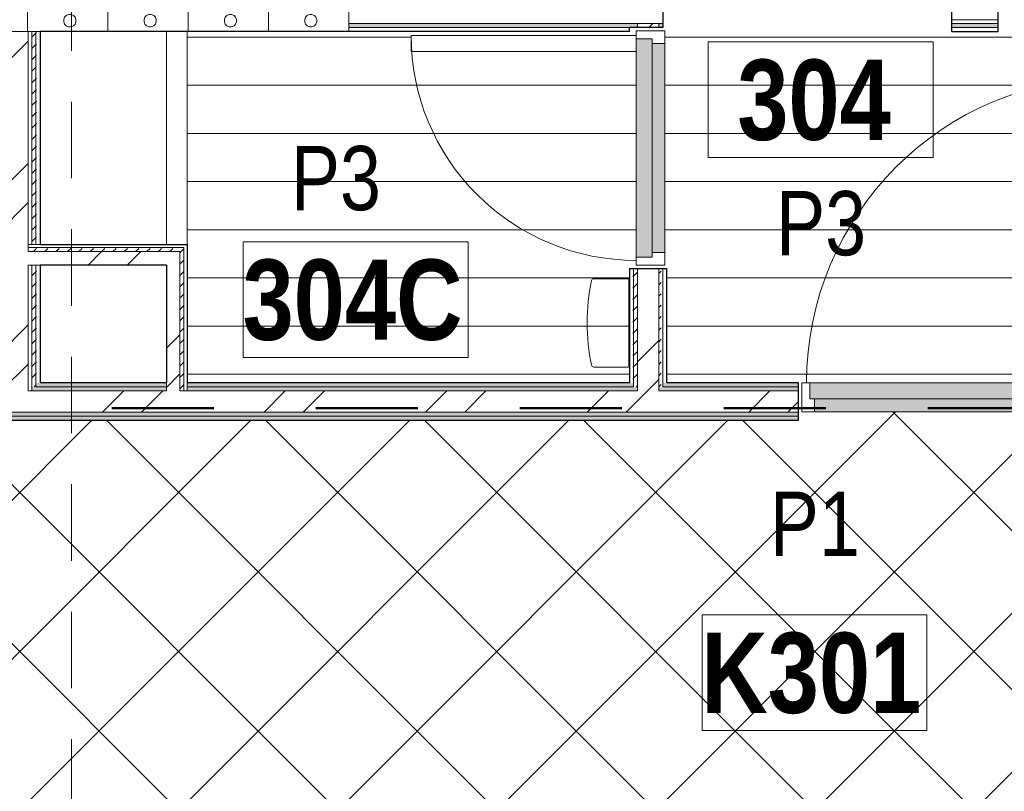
# Model space of a CAD drawing. Header units: millimetres. Extents: x -2764 to 55441, y -2158 to 22251.
# Tile 34 of 70: x 12127 to 15192, y 10702 to 13104. Entities that reach past the tile are written whole.
import ezdxf

# ---------------------------------------------------------------- set-up
doc = ezdxf.new("R2010")
doc.units = ezdxf.units.MM
doc.linetypes.add('Dash', pattern=[635, 317.5, -317.5])
doc.linetypes.add('Overhead', pattern=[396.875, 238.125, -158.75])
for name, color, linetype, lineweight in [('_Overhead_', 7, 'Overhead', 9), ('Common Edges', 7, 'Continuous', 9), ('Cut Pattern-3', 7, 'Continuous', 9), ('Doors', 7, 'Continuous', 9), ('Doors-2', 7, 'Continuous', 18), ('Generic Models', 7, 'Continuous', 9), ('Plan Swing', 7, 'Continuous', 9), ('Room Tags', 7, 'Continuous', 9), ('Walls', 7, 'Continuous', 9), ('Walls-1', 7, 'Continuous', 25)]:
    doc.layers.add(name, color=color, linetype=linetype, lineweight=lineweight)
for name, color, linetype, lineweight, true_color in [('_Tuletõkketsoon', 1, 'Dash', 50, 0xff0000), ('Color Fill-2', 9, 'Continuous', 9, 0x808080), ('Color Fill-4', 7, 'Continuous', 9, 0xab8450), ('Cut Pattern-2', 7, 'Continuous', 9, 0x787878), ('Doors-1', 7, 'Continuous', 9, 0x7da2b7), ('Doors-3', 7, 'Continuous', 9, 0x646464), ('Room Tags-1', 7, 'Continuous', 9, 0x800000)]:
    doc.layers.add(name, color=color, linetype=linetype, lineweight=lineweight, true_color=true_color)
doc.styles.add('Swis721 Cn BT_1', font='swissc.ttf', dxfattribs={"height": 200})
doc.styles.add('Swis721 Cn BT_B', font='swisscb.ttf', dxfattribs={"height": 250})
pattern_1 = [(45, (0, 0), (0, 35.35534), [25, -25])]
pattern_2 = [(45, (0, 0), (-251.447, 251.447), []), (45, (0, 381), (-251.447, 251.447), [])]
pattern_3 = [(0, (0, 0), (0, 150), [])]

# ---------------------------------------------------------------- blocks, each defined once
blk = doc.blocks.new('SMA_D01_ 1-poolne - SU-P-07 - 1000x2100 3korrus-2306930-3 Korruse põrandate  plaan')
at = {"layer": 'Doors-1'}
for points in [[(450, 58), (-465, 58), (-465, 8), (465, 8), (465, 58)], [(-450, 8), (-450, -32), (450, -32), (450, 8), (82.2, 8)]]:
    blk.add_hatch(color=256, dxfattribs=at).paths.add_polyline_path(points, flags=0)
at = {"layer": 'Doors'}
for p, q in [((425, 58), (-465, 58)), ((-450, 8), (450, 8)), ((450, -32), (-450, -32))]:
    blk.add_line(p, q, dxfattribs=at)
at = {"layer": 'Doors-2'}
for p, q in [((475, 1008), (425, 1008)), ((425, 1008), (425, 58)), ((475, 58), (475, 1008)), ((-465, 58), (-490, 58)), ((-490, 58), (-490, -32)), ((-465, 8), (-465, 58)), ((425, 58), (475, 58)), ((465, 58), (465, 8)), ((490, 58), (475, 58)), ((490, -32), (490, 58)), ((-450, 8), (-465, 8)), ((-450, -32), (-450, 8)), ((465, 8), (450, 8)), ((450, 8), (450, -32)), ((-490, -32), (-450, -32)), ((450, -32), (490, -32))]:
    blk.add_line(p, q, dxfattribs=at)
at = {"layer": 'Plan Swing'}
blk.add_arc((475, 58), 950, 90, 180, dxfattribs=at)
blk = doc.blocks.new('SMA_D01_ 1-poolne - SU-P-04 - 750x2100-1929737-3 Korruse põrandate  plaan')
at = {"layer": 'Doors-3'}
for points in [[(340, 38), (-340, 38), (-340, -12), (340, -12)], [(325, -12), (-325, -12), (-325, -52), (325, -52)]]:
    blk.add_hatch(color=256, dxfattribs=at).paths.add_polyline_path(points, flags=0)
at = {"layer": 'Doors'}
for p, q in [((300, 38), (-340, 38)), ((-325, -12), (325, -12)), ((325, -52), (-325, -52))]:
    blk.add_line(p, q, dxfattribs=at)
at = {"layer": 'Doors-2'}
for p, q in [((350, 738), (300, 738)), ((300, 738), (300, 38)), ((350, 38), (350, 738)), ((-340, 38), (-365, 38)), ((-365, 38), (-365, -52)), ((-340, -12), (-340, 38)), ((300, 38), (350, 38)), ((340, 38), (340, -12)), ((365, 38), (350, 38)), ((365, -52), (365, 38)), ((-325, -12), (-340, -12)), ((-325, -52), (-325, -12)), ((340, -12), (325, -12)), ((325, -12), (325, -52)), ((-365, -52), (-325, -52)), ((325, -52), (365, -52))]:
    blk.add_line(p, q, dxfattribs=at)
at = {"layer": 'Plan Swing'}
blk.add_arc((350, 38), 700, 90, 180, dxfattribs=at)
blk = doc.blocks.new('Mediclinics_Steel paper towel CZ folds dispenser_DT0106x - DT0106C-1389350-3 Korruse põrandate  plaan')
at = {"layer": 'Generic Models'}
for p, q in [((10095, 12180.1), (10095, 12315.6)), ((10204.4, 12317.6), (10097, 12317.6)), ((10095, 12180.1), (10095, 12044.6)), ((10204.4, 12042.6), (10097, 12042.6))]:
    blk.add_line(p, q, dxfattribs=at)
for centre, radius, start, end in [((10097, 12315.6), 2, 90, 180), ((10204.4, 12310.6), 7, 11.8922, 90), ((9584.5, 12180.1), 640.5, 0.0044, 11.8922), ((9584.5, 12180.2), 640.5, 348.1078, 359.9956), ((10204.4, 12049.6), 7, 270, 348.1078), ((10097, 12044.6), 2, 180, 270)]:
    blk.add_arc(centre, radius, start, end, dxfattribs=at)
blk = doc.blocks.new('1_0 Room Tag - 2_5mm Nr-411650-3 Korruse põrandate  plaan')
at = {"layer": 'Room Tags'}
for p, q in [((3.5, 1.8), (-3.5, 1.8)), ((-3.5, 1.8), (-3.5, -1.8)), ((3.5, 1.8), (3.5, -1.8)), ((3.5, -1.8), (-3.5, -1.8))]:
    blk.add_line(p, q, dxfattribs=at)

msp = doc.modelspace()

# ---------------------------------------------------------------- hatches: boundary and pattern name
at = {"layer": 'Color Fill-2'}
h = msp.add_hatch(dxfattribs=at)
h.set_pattern_fill('FP_38', color=256, style=0, pattern_type=2)
h.set_pattern_definition(pattern_3)
h.paths.add_polyline_path([(15541.7, 11915.1), (15551.7, 11915.1), (15551.7, 11973.1), (16060.8, 11973.1), (16060.8, 12329.6), (16118.8, 12329.6), (16118.8, 12339.6), (16066.8, 12339.6), (16066.8, 13069.6), (16118.8, 13069.6), (16118.8, 13079.6), (16073.3, 13079.6), (16073.3, 13151.6), (16063.3, 13151.6), (16063.3, 13146.1), (15183.3, 13146.1), (15183.3, 13151.6), (15173.3, 13151.6), (15173.3, 13067.1), (15029.3, 13067.1), (15029.3, 13151.6), (15019.3, 13151.6), (15019.3, 13146.1), (14139.3, 13146.1), (14139.3, 13151.6), (14129.3, 13151.6), (14129.3, 13079.6), (14083.8, 13079.6), (14083.8, 13069.6), (14135.8, 13069.6), (14135.8, 12339.6), (14083.8, 12339.6), (14083.8, 12329.6), (14141.8, 12329.6), (14141.8, 11973.1), (14551.7, 11973.1), (14551.7, 11915.1), (14561.7, 11915.1), (14561.7, 11973.1), (15476.7, 11973.1), (15476.7, 12923.1), (15526.7, 12923.1), (15526.7, 11973.1), (15541.7, 11973.1), (15541.7, 11923.1)], flags=0)
h = msp.add_hatch(dxfattribs=at)
h.set_pattern_fill('FP_38', color=256, style=0, pattern_type=2)
h.set_pattern_definition(pattern_3)
h.paths.add_polyline_path([(12694.5, 11973.1), (14025.8, 11973.1), (14025.8, 12329.6), (14083.8, 12329.6), (14083.8, 12339.6), (14045.8, 12339.6), (14045.8, 13004.6), (13345.8, 13004.6), (13345.8, 13054.6), (14045.8, 13054.6), (14045.8, 13069.6), (14083.8, 13069.6), (14083.8, 13079.6), (14025.8, 13079.6), (14025.8, 13067.1), (12648.5, 13067.1), (12648.5, 11973.1), (12691, 11973.1)], flags=0)
at = {"layer": 'Color Fill-4'}
h = msp.add_hatch(dxfattribs=at)
h.set_pattern_fill('FP_39', color=256, style=0, pattern_type=2)
h.set_pattern_definition([(45, (0, 0), (-247.4874, 247.4874), []), (135, (0, 0), (-247.4874, -247.4874), [])])
h.paths.add_polyline_path([(15197.2, 10554.1), (15197.2, 10586.1), (16377.2, 10586.1), (16377.2, 10554.1), (16387.1, 10554.1), (16387.2, 10612.1), (18011.7, 10612.1), (18011.7, 10627.1), (20544, 10626.6), (20544, 10569.1), (20554, 10569.1), (20554, 10601.1), (21534, 10601.1), (21534, 10569.1), (21544, 10569.1), (21544, 10627.1), (23863.1, 10627.1), (24023.1, 10577.1), (29866, 10577.1), (29866, 10579.1), (30016, 10579.1), (30015.7, 11824.1), (29866, 11824.1), (29866, 11857.1), (27555.8, 11857.6), (27555.8, 11915.1), (27545.8, 11915.1), (27545.8, 11857.1), (27530.8, 11857.1), (27530.8, 10907.1), (27480.8, 10907.1), (27480.8, 11857.1), (26565.8, 11857.1), (26565.8, 11915.1), (26555.8, 11915.1), (26555.8, 11857.1), (21544, 11857.1), (21544, 11915.1), (21534, 11915.1), (21534, 11883.1), (20554, 11883.1), (20554, 11915.1), (20544, 11915.1), (20544, 11857.1), (15551.7, 11857.1), (15551.7, 11915.1), (15541.7, 11915.1), (15541.7, 11883.1), (14561.7, 11883.8), (14561.7, 11915.1), (14551.7, 11915.1), (14551.7, 11857.1), (9516.8, 11857.1), (9516.8, 11915.1), (9506.8, 11915.1), (9506.8, 11857.1), (8591.8, 11857.1), (8591.8, 10907.1), (8541.8, 10907.1), (8541.8, 11857.1), (8526.8, 11857.1), (8526.8, 11915.1), (8516.8, 11915.1), (8516.8, 11857.1), (5863.8, 11857.1), (5863.8, 10657.1), (12150.5, 10657.1), (12150.5, 10612.1), (15187.2, 10612.1), (15187.2, 10554.1)], flags=0)
at = {"layer": 'Cut Pattern-2'}
h = msp.add_hatch(dxfattribs=at)
h.set_pattern_fill('FP_3', color=256, style=0, pattern_type=2)
h.set_pattern_definition(pattern_2)
h.paths.add_polyline_path([(14116.8, 11948.1), (14116.8, 12329.6), (14050.8, 12329.6), (14050.8, 11948.1)], flags=0)
h.paths.add_polyline_path([(14050.8, 13079.6), (14116.8, 13079.6), (14116.8, 13092.1), (14050.8, 13092.1)], flags=0)
h = msp.add_hatch(dxfattribs=at)
h.set_pattern_fill('FP_3', color=256, style=0, pattern_type=2)
h.set_pattern_definition(pattern_2)
h.paths.add_polyline_path([(12058.5, 11948.1), (12153.5, 11948.1), (12153.5, 13067.1), (12058.5, 13067.1), (12058.5, 11950.7)], flags=0)
h = msp.add_hatch(dxfattribs=at)
h.set_pattern_fill('FP_3', color=256, style=0, pattern_type=2)
h.set_pattern_definition(pattern_2)
h.paths.add_polyline_path([(12448.1, 12340.1), (12584, 12340.1), (12584, 12382.1), (12153.5, 12382.1), (12153.5, 12340.1), (12190.5, 12340.1)], flags=0)
h = msp.add_hatch(dxfattribs=at)
h.set_pattern_fill('FP_3', color=256, style=0, pattern_type=2)
h.set_pattern_definition(pattern_2)
h.paths.add_polyline_path([(12626, 11948.1), (12626, 12382.1), (12584, 12382.1), (12584, 11948.1)], flags=0)
h = msp.add_hatch(dxfattribs=at)
h.set_pattern_fill('FP_3', color=256, style=0, pattern_type=2)
h.set_pattern_definition(pattern_2)
h.paths.add_polyline_path([(17951.7, 11882.1), (18054.5, 11882.1), (18054.5, 11948.1), (15551.7, 11948.1), (15551.7, 11882.1), (17239.2, 11882.1)], flags=0)
h.paths.add_polyline_path([(12656.8, 11882.1), (14551.7, 11882.1), (14551.7, 11948.1), (9516.8, 11948.1), (9516.8, 11882.1), (12653.5, 11882.1)], flags=0)
h.paths.add_polyline_path([(6654.9, 11882.1), (8516.8, 11882.1), (8516.8, 11948.1), (6388.1, 11948.1), (6388.1, 11882.1), (6654.5, 11882.1)], flags=0)
at = {"layer": 'Cut Pattern-3'}
h = msp.add_hatch(dxfattribs=at)
h.set_pattern_fill('FP_9', color=256, angle=-135, style=0, pattern_type=2)
h.set_pattern_definition([(225, (12049.27, 13089.6), (9e-13, -250), [7.07, -346.48]), (135, (12021.77, 13084.6), (9e-13, -250), [7.07, -346.48]), (270, (12051.77, 13104.6), (250, 9e-13), [7.5, -242.5]), (251.565, (12051.775, 13097.11), (-0.0002, -250), [7.906, -782.664]), (108.435, (12016.774, 13089.61), (0.0002, -250), [7.906, -782.664]), (90, (12014.27, 13097.1), (-250, -9e-13), [7.5, -242.5]), (71.565, (12014.27, 13104.606), (-0.0002, -250), [7.906, -782.664]), (45, (12016.77, 13112.1), (9e-13, -250), [7.07, -346.48]), (341.565, (12036.774, 13119.61), (999.9996, -250.001), [7.906, -782.664]), (315, (12044.27, 13117.1), (9e-13, -250), [7.07, -346.48]), (288.435, (12049.27, 13112.106), (0.0002, -250), [7.906, -782.664]), (2e-13, (12029.27, 13119.6), (-9e-13, 250), [7.5, -242.5]), (18.435, (12021.774, 13117.11), (999.9996, 250.001), [7.906, -782.664]), (180, (12104.27, 13162.1), (9e-13, -250), [7.5, -242.5]), (270, (12119.27, 13184.6), (250, 9e-13), [7.5, -242.5]), (251.565, (12119.274, 13177.106), (-0.0002, -250), [7.906, -782.664]), (225, (12116.77, 13169.6), (9e-13, -250), [7.07, -346.48]), (135, (12089.27, 13164.6), (9e-13, -250), [7.07, -346.48]), (108.435, (12084.27, 13169.61), (0.0002, -250), [7.906, -782.664]), (90, (12081.77, 13177.1), (-250, -9e-13), [7.5, -242.5]), (71.565, (12081.774, 13184.61), (-0.0002, -250), [7.906, -782.664]), (45, (12084.27, 13192.1), (9e-13, -250), [7.07, -346.48]), (341.565, (12104.27, 13199.61), (999.9996, -250.001), [7.906, -782.664]), (315, (12111.77, 13197.1), (9e-13, -250), [7.07, -346.48]), (288.435, (12116.77, 13192.11), (0.0002, -250), [7.906, -782.664]), (2e-13, (12096.77, 13199.6), (-9e-13, 250), [7.5, -242.5]), (18.435, (12089.27, 13197.11), (999.9996, 250.001), [7.906, -782.664]), (198.435, (12111.774, 13164.61), (-500, -250.0006), [7.906, -782.664]), (161.565, (12096.77, 13162.11), (-499.999, 250.0003), [7.906, -782.664]), (180, (11956.77, 13149.6), (9e-13, -250), [7.5, -242.5]), (270, (11971.77, 13172.1), (250, 9e-13), [7.5, -242.5]), (251.565, (11971.77, 13164.61), (-0.0002, -250), [7.906, -782.664]), (225, (11969.27, 13157.1), (9e-13, -250), [7.07, -346.48]), (135, (11941.77, 13152.1), (9e-13, -250), [7.07, -346.482]), (108.435, (11936.774, 13157.11), (0.0002, -250), [7.906, -782.664]), (90, (11934.27, 13164.6), (-250, -9e-13), [7.5, -242.5]), (71.565, (11934.275, 13172.106), (-0.0002, -250), [7.906, -782.664]), (45, (11936.77, 13179.6), (9e-13, -250), [7.07, -346.482]), (341.565, (11956.774, 13187.106), (999.9996, -250.001), [7.906, -782.664]), (315, (11964.27, 13184.6), (9e-13, -250), [7.07, -346.48]), (288.435, (11969.274, 13179.61), (0.0002, -250), [7.906, -782.664]), (2e-13, (11949.27, 13187.1), (-9e-13, 250), [7.5, -242.5]), (18.435, (11941.774, 13184.61), (999.9996, 250.001), [7.906, -782.664]), (198.435, (11964.274, 13152.11), (-500, -250.0006), [7.906, -782.664]), (161.565, (11949.27, 13149.606), (-500, 250.0006), [7.906, -782.664]), (180, (12036.77, 13082.1), (9e-13, -250), [7.5, -242.5]), (198.435, (12044.274, 13084.61), (-499.999, -250.0003), [7.906, -782.664]), (161.565, (12029.27, 13082.11), (-500, 250.0006), [7.906, -782.664]), (180, (12089.27, 12992.1), (9e-13, -250), [7.5, -242.5]), (270, (12104.27, 13014.6), (250, 9e-13), [7.5, -242.5]), (251.565, (12104.27, 13007.11), (-0.0002, -250), [7.906, -782.664]), (225, (12101.77, 12999.6), (9e-13, -250), [7.07, -346.48]), (135, (12074.27, 12994.6), (9e-13, -250), [7.07, -346.48]), (108.435, (12069.274, 12999.606), (0.0002, -250), [7.906, -782.664]), (90, (12066.77, 13007.1), (-250, -9e-13), [7.5, -242.5]), (71.565, (12066.77, 13014.61), (-0.0002, -250), [7.906, -782.664]), (45, (12069.27, 13022.1), (9e-13, -250), [7.07, -346.48]), (341.565, (12089.27, 13029.606), (999.9996, -250.001), [7.906, -782.664]), (315, (12096.77, 13027.1), (9e-13, -250), [7.07, -346.48]), (288.435, (12101.774, 13022.11), (0.0002, -250), [7.906, -782.664]), (2e-13, (12081.77, 13029.6), (-9e-13, 250), [7.5, -242.5]), (18.435, (12074.274, 13027.106), (999.9996, 250.001), [7.906, -782.664]), (198.435, (12096.774, 12994.606), (-499.999, -250.0003), [7.906, -782.664]), (161.565, (12081.774, 12992.11), (-499.999, 250.0003), [7.906, -782.664]), (180, (11981.77, 13012.1), (9e-13, -250), [7.5, -242.5]), (270, (11996.77, 13034.6), (250, 9e-13), [7.5, -242.5]), (251.565, (11996.77, 13027.106), (-0.0002, -250), [7.906, -782.664]), (225, (11994.27, 13019.6), (9e-13, -250), [7.07, -346.48]), (135, (11966.77, 13014.6), (9e-13, -250), [7.07, -346.48]), (108.435, (11961.774, 13019.606), (0.0002, -250), [7.906, -782.664]), (90, (11959.27, 13027.1), (-250, -9e-13), [7.5, -242.5]), (71.565, (11959.27, 13034.61), (-0.0002, -250), [7.906, -782.664]), (45, (11961.77, 13042.1), (9e-13, -250), [7.07, -346.48]), (341.565, (11981.775, 13049.61), (999.9996, -250.001), [7.906, -782.664]), (315, (11989.27, 13047.1), (9e-13, -250), [7.07, -346.48]), (288.435, (11994.274, 13042.106), (0.0002, -250), [7.906, -782.664]), (2e-13, (11974.27, 13049.6), (-9e-13, 250), [7.5, -242.5]), (18.435, (11966.77, 13047.106), (999.9996, 250.001), [7.906, -782.664]), (198.435, (11989.274, 13014.606), (-499.999, -250.0003), [7.906, -782.664]), (161.565, (11974.274, 13012.11), (-500, 250.0006), [7.906, -782.664]), (270, (12151.77, 13217.1), (250, 9e-13), [])])
h.paths.add_polyline_path([(13148.5, 13067.1), (13151.8, 13067.1), (13151.8, 13217.1), (11151.8, 13217.1), (11151.8, 13067.1), (13142, 13067.1)], flags=0)
h = msp.add_hatch(dxfattribs=at)
h.set_pattern_fill('FP_1', color=256, style=0, pattern_type=2)
h.set_pattern_definition(pattern_1)
h.paths.add_polyline_path([(16085.8, 13079.6), (16085.8, 13092.1), (16073.3, 13092.1), (16073.3, 13079.6)], flags=0)
h.paths.add_polyline_path([(16151.8, 13079.6), (17951.7, 13079.6), (17951.7, 13092.1), (16151.8, 13092.1)], flags=0)
h.paths.add_polyline_path([(14025.8, 13079.6), (14050.8, 13079.6), (14050.8, 13092.1), (13151.8, 13092.1), (13151.8, 13079.6), (13406.3, 13079.6)], flags=0)
h.paths.add_polyline_path([(14129.3, 13079.6), (14129.3, 13092.1), (14116.8, 13092.1), (14116.8, 13079.6)], flags=0)
h.paths.add_polyline_path([(15029.3, 13079.6), (15173.3, 13079.6), (15173.3, 13092.1), (15029.3, 13092.1)], flags=0)
h = msp.add_hatch(dxfattribs=at)
h.set_pattern_fill('FP_1', color=256, style=0, pattern_type=2)
h.set_pattern_definition(pattern_1)
h.paths.add_polyline_path([(12177.6, 11960.6), (12178, 11960.6), (12178, 12340.1), (12165.5, 12340.1), (12165.5, 11960.6)], flags=0)
h.paths.add_polyline_path([(12178, 12404.6), (12178, 13067.1), (12165.5, 13067.1), (12165.5, 12404.6)], flags=0)
h = msp.add_hatch(dxfattribs=at)
h.set_pattern_fill('FP_1', color=256, style=0, pattern_type=2)
h.set_pattern_definition(pattern_1)
h.paths.add_polyline_path([(12190.5, 11973.1), (12190.5, 12340.1), (12178, 12340.1), (12178, 11973.1)], flags=0)
h.paths.add_polyline_path([(12190.5, 12404.6), (12190.5, 13067.1), (12178, 13067.1), (12178, 12404.6)], flags=0)
h = msp.add_hatch(dxfattribs=at)
h.set_pattern_fill('FP_1', color=256, style=0, pattern_type=2)
h.set_pattern_definition(pattern_1)
h.paths.add_polyline_path([(12584, 12382.1), (12626, 12382.1), (12626, 12394.6), (12153.5, 12394.6), (12153.5, 12382.1), (12448.1, 12382.1)], flags=0)
h = msp.add_hatch(dxfattribs=at)
h.set_pattern_fill('FP_1', color=256, style=0, pattern_type=2)
h.set_pattern_definition(pattern_1)
h.paths.add_polyline_path([(12638.5, 11948.1), (12638.5, 12394.6), (12626, 12394.6), (12626, 11948.1)], flags=0)
h = msp.add_hatch(dxfattribs=at)
h.set_pattern_fill('FP_1', color=256, style=0, pattern_type=2)
h.set_pattern_definition(pattern_1)
h.paths.add_polyline_path([(14025.8, 11973.1), (14038.3, 11973.1), (14038.3, 12329.6), (14025.8, 12329.6), (14025.8, 12092.5)], flags=0)
h = msp.add_hatch(dxfattribs=at)
h.set_pattern_fill('FP_1', color=256, style=0, pattern_type=2)
h.set_pattern_definition(pattern_1)
h.paths.add_polyline_path([(14050.8, 11960.6), (14050.8, 12329.6), (14038.3, 12329.6), (14038.3, 11960.6), (14045.1, 11960.6)], flags=0)
h = msp.add_hatch(dxfattribs=at)
h.set_pattern_fill('FP_1', color=256, style=0, pattern_type=2)
h.set_pattern_definition(pattern_1)
h.paths.add_polyline_path([(14119.1, 11960.6), (14129.3, 11960.6), (14129.3, 12329.6), (14116.8, 12329.6), (14116.8, 11960.6)], flags=0)
h = msp.add_hatch(dxfattribs=at)
h.set_pattern_fill('FP_1', color=256, style=0, pattern_type=2)
h.set_pattern_definition(pattern_1)
h.paths.add_polyline_path([(17834.4, 11960.6), (17869.5, 11960.6), (17869.5, 11973.1), (16164.3, 11973.1), (16164.3, 11960.6), (17239.2, 11960.6)], flags=0)
h.paths.add_polyline_path([(15961.6, 11960.6), (16073.3, 11960.6), (16073.3, 11973.1), (15551.7, 11973.1), (15551.7, 11960.6)], flags=0)
h.paths.add_polyline_path([(13406.3, 11960.6), (14038.3, 11960.6), (14038.3, 11973.1), (12648.5, 11973.1), (12648.5, 11960.6), (13161.7, 11960.6)], flags=0)
h.paths.add_polyline_path([(14129.3, 11960.6), (14551.7, 11960.6), (14551.7, 11973.1), (14129.3, 11973.1)], flags=0)
h.paths.add_polyline_path([(11504, 11960.6), (12034, 11960.6), (12034, 11973.1), (11504, 11973.1)], flags=0)
h.paths.add_polyline_path([(12448.1, 11960.6), (12584, 11960.6), (12584, 11973.1), (12178, 11973.1), (12178, 11960.6)], flags=0)
h.paths.add_polyline_path([(10212.2, 11960.6), (11439.5, 11960.6), (11439.5, 11973.1), (10075.3, 11973.1), (10075.3, 11960.6)], flags=0)
h.paths.add_polyline_path([(9892.8, 11960.6), (9984.3, 11960.6), (9984.3, 11973.1), (9516.8, 11973.1), (9516.8, 11960.6), (9573.4, 11960.6)], flags=0)
h.paths.add_polyline_path([(6683.7, 11960.6), (7949.3, 11960.6), (7949.3, 11973.1), (6388.1, 11973.1), (6388.1, 11960.6), (6683.3, 11960.6)], flags=0)
h.paths.add_polyline_path([(8516.8, 11960.6), (8516.8, 11973.1), (8040.3, 11973.1), (8040.3, 11960.6), (8295.7, 11960.6)], flags=0)
h = msp.add_hatch(dxfattribs=at)
h.set_pattern_fill('FP_1', color=256, style=0, pattern_type=2)
h.set_pattern_definition(pattern_1)
h.paths.add_polyline_path([(17869.5, 11948.1), (17869.5, 11960.6), (16151.8, 11960.6), (16151.8, 11948.1), (17866.2, 11948.1)], flags=0)
h.paths.add_polyline_path([(15961.6, 11948.1), (16085.8, 11948.1), (16085.8, 11960.6), (15551.7, 11960.6), (15551.7, 11948.1)], flags=0)
h.paths.add_polyline_path([(14116.8, 11948.1), (14551.7, 11948.1), (14551.7, 11960.6), (14116.8, 11960.6)], flags=0)
h.paths.add_polyline_path([(14050.8, 11948.1), (14050.8, 11960.6), (12648.5, 11960.6), (12648.5, 11948.1), (14045.1, 11948.1)], flags=0)
h.paths.add_polyline_path([(12046.5, 11948.1), (12046.5, 11960.6), (11504, 11960.6), (11504, 11948.1), (11597.1, 11948.1)], flags=0)
h.paths.add_polyline_path([(10851, 11948.1), (11439.5, 11948.1), (11439.5, 11960.6), (10062.8, 11960.6), (10062.8, 11948.1), (10212.2, 11948.1)], flags=0)
h.paths.add_polyline_path([(12448.1, 11948.1), (12584, 11948.1), (12584, 11960.6), (12165.5, 11960.6), (12165.5, 11948.1)], flags=0)
h.paths.add_polyline_path([(9573.4, 11948.1), (9996.8, 11948.1), (9996.8, 11960.6), (9516.8, 11960.6), (9516.8, 11948.1)], flags=0)
h.paths.add_polyline_path([(8032.4, 11948.1), (8516.8, 11948.1), (8516.8, 11960.6), (8027.8, 11960.6), (8027.8, 11948.1)], flags=0)
h.paths.add_polyline_path([(6679.1, 11948.1), (7961.8, 11948.1), (7961.8, 11960.6), (6388.1, 11960.6), (6388.1, 11948.1), (6678.7, 11948.1)], flags=0)
h = msp.add_hatch(dxfattribs=at)
h.set_pattern_fill('FP_1', color=256, style=0, pattern_type=2)
h.set_pattern_definition(pattern_1)
h.paths.add_polyline_path([(17951.7, 11869.6), (18054.5, 11869.6), (18054.5, 11882.1), (15551.7, 11882.1), (15551.7, 11869.6), (17239.2, 11869.6)], flags=0)
h.paths.add_polyline_path([(12046.5, 11869.6), (14551.7, 11869.6), (14551.7, 11882.1), (9516.8, 11882.1), (9516.8, 11869.6), (11630.9, 11869.6)], flags=0)
h.paths.add_polyline_path([(6649.9, 11869.6), (8516.8, 11869.6), (8516.8, 11882.1), (6388.1, 11882.1), (6388.1, 11869.6)], flags=0)
h = msp.add_hatch(dxfattribs=at)
h.set_pattern_fill('FP_1', color=256, style=0, pattern_type=2)
h.set_pattern_definition(pattern_1)
h.paths.add_polyline_path([(18054.5, 11857.1), (18054.5, 11869.6), (15551.7, 11869.6), (15551.7, 11857.1), (17951.7, 11857.1)], flags=0)
h.paths.add_polyline_path([(9573.4, 11857.1), (14551.7, 11857.1), (14551.7, 11869.6), (9516.8, 11869.6), (9516.8, 11857.1)], flags=0)
h.paths.add_polyline_path([(7656.9, 11857.1), (8516.8, 11857.1), (8516.8, 11869.6), (6388.1, 11869.6), (6388.1, 11857.1), (7018.1, 11857.1)], flags=0)

# ---------------------------------------------------------------- linework, layer by layer
at = {"layer": '_Overhead_'}
msp.add_line((12288.4, 13642.1), (12288.4, 10612.1), dxfattribs=at)
at = {"layer": '_Tuletõkketsoon'}
msp.add_line((6063.8, 11894.1), (30291.5, 11894.1), dxfattribs=at)
at = {"layer": 'Common Edges'}
for p, q in [((13151.8, 13067.1), (13151.8, 13236.1)), ((13151.8, 13092.1), (14129.3, 13092.1)), ((14050.8, 13092.1), (14050.8, 13079.6)), ((14116.8, 13092.1), (14116.8, 13079.6)), ((15173.3, 13104.1), (15029.3, 13104.1)), ((15173.3, 13092.1), (15029.3, 13092.1)), ((12021.5, 13067.1), (12190.5, 13067.1)), ((12153.5, 12382.1), (12153.5, 13067.1)), ((12165.5, 12404.6), (12165.5, 13067.1)), ((12178, 12404.6), (12178, 13067.1)), ((14025.8, 13079.6), (13151.8, 13079.6)), ((15173.3, 13079.6), (15029.3, 13079.6)), ((12190.5, 12404.6), (12153.5, 12404.6)), ((12153.5, 12394.6), (12638.5, 12394.6)), ((12638.5, 11948.1), (12638.5, 12394.6)), ((12153.5, 12382.1), (12626, 12382.1)), ((12626, 11948.1), (12626, 12382.1)), ((12153.5, 11948.1), (12153.5, 12340.1)), ((12190.5, 12340.1), (12153.5, 12340.1)), ((12165.5, 11948.1), (12165.5, 12340.1)), ((12178, 11960.6), (12178, 12340.1)), ((14038.3, 11960.6), (14038.3, 12329.6)), ((14050.8, 11948.1), (14050.8, 12329.6)), ((14116.8, 11948.1), (14116.8, 12329.6)), ((14129.3, 11960.6), (14129.3, 12329.6)), ((12584, 11960.6), (12178, 11960.6)), ((12584, 11973.1), (12584, 11948.1)), ((12648.5, 11973.1), (12648.5, 11948.1)), ((14038.3, 11960.6), (12648.5, 11960.6)), ((14551.7, 11960.6), (14129.3, 11960.6)), ((12584, 11948.1), (12153.5, 11948.1)), ((14050.8, 11948.1), (12626, 11948.1)), ((14551.7, 11948.1), (14116.8, 11948.1)), ((14551.7, 11882.1), (9516.8, 11882.1)), ((14551.7, 11869.6), (9516.8, 11869.6))]:
    msp.add_line(p, q, dxfattribs=at)
at = {"layer": 'Walls'}
for p, q in [((12584, 12404.6), (12584, 13067.1)), ((12648.5, 13067.1), (12648.5, 12404.6))]:
    msp.add_line(p, q, dxfattribs=at)
at = {"layer": 'Walls-1'}
for p, q in [((14129.3, 13236.1), (14129.3, 13079.6)), ((15029.3, 13067.1), (15029.3, 13236.1)), ((15173.3, 13067.1), (15173.3, 13236.1)), ((14025.8, 13067.1), (12190.5, 13067.1)), ((12190.5, 13067.1), (12190.5, 12404.6)), ((14025.8, 13067.1), (14025.8, 13079.6)), ((14129.3, 13079.6), (14025.8, 13079.6)), ((15029.3, 13067.1), (15173.3, 13067.1)), ((12190.5, 12404.6), (12648.5, 12404.6)), ((12648.5, 12404.6), (12648.5, 11973.1)), ((12190.5, 12340.1), (12190.5, 11973.1)), ((12584, 12340.1), (12190.5, 12340.1)), ((12584, 12340.1), (12584, 11973.1)), ((14025.8, 12329.6), (14025.8, 11973.1)), ((14025.8, 12329.6), (14141.8, 12329.6)), ((14141.8, 11973.1), (14141.8, 12329.6)), ((12584, 11973.1), (12190.5, 11973.1)), ((14025.8, 11973.1), (12648.5, 11973.1)), ((14551.7, 11973.1), (14141.8, 11973.1)), ((14551.7, 11857.1), (14551.7, 11973.1)), ((9516.8, 11857.1), (14551.7, 11857.1))]:
    msp.add_line(p, q, dxfattribs=at)

# ---------------------------------------------------------------- block references
at = {"layer": 'Doors', "rotation": 90.0000000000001}
msp.add_blockref('SMA_D01_ 1-poolne - SU-P-04 - 750x2100-1929737-3 Korruse põrandate  plaan', (14083.8, 12704.6), dxfattribs=at)
at = {"layer": 'Doors'}
msp.add_blockref('SMA_D01_ 1-poolne - SU-P-07 - 1000x2100 3korrus-2306930-3 Korruse põrandate  plaan', (15051.7, 11915.1), dxfattribs=at)
at = {"layer": 'Generic Models', "rotation": 180}
msp.add_blockref('Mediclinics_Steel paper towel CZ folds dispenser_DT0106x - DT0106C-1389350-3 Korruse põrandate  plaan', (24118.5, 24340.2), dxfattribs=at)
at = {"layer": 'Room Tags', "xscale": 99.99999999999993, "yscale": 99.99999999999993, "zscale": 99.99999999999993}
for p in [(14620.8, 12855.4), (13173.2, 12232.8), (14601.3, 11071.3)]:
    msp.add_blockref('1_0 Room Tag - 2_5mm Nr-411650-3 Korruse põrandate  plaan', p, dxfattribs=at)

# ---------------------------------------------------------------- texts
at = {"layer": 'Room Tags', "char_height": 250, "attachment_point": 1, "style": 'Swis721 Cn BT_B'}
for s, insert, width in [('304', (14361.1, 12979.9), 625.316), ('304C', (12821, 12357.3), 849.789), ('K301', (14249.1, 11195.7), 849.789)]:
    msp.add_mtext(s, dxfattribs=dict(at, insert=insert, width=width))
at = {"layer": 'Room Tags-1', "char_height": 200, "width": 328.692, "attachment_point": 1, "style": 'Swis721 Cn BT_1'}
for s, insert in [('P3', (12971.5, 12710.9)), ('P3', (14481.8, 12570.5)), ('P1', (14462.3, 11634.4))]:
    msp.add_mtext(s, dxfattribs=dict(at, insert=insert))

doc.saveas('drawing.dxf')
